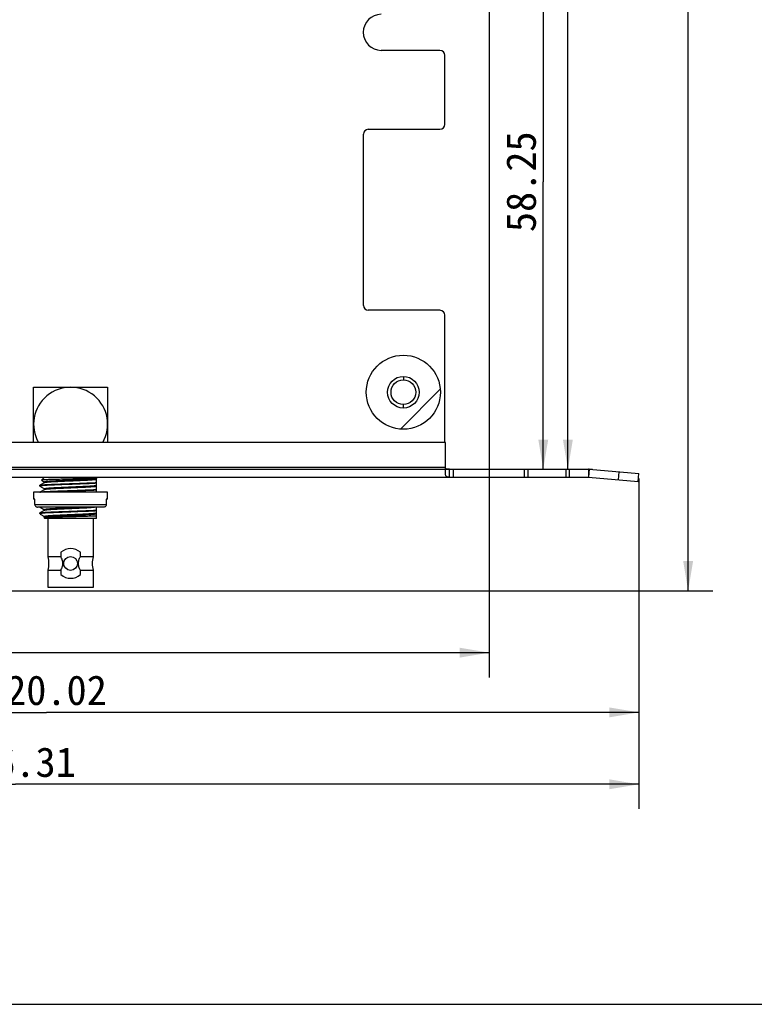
# Model space of a CAD drawing. Header units: millimetres. Extents: x 0 to 420, y 0 to 297.
# Tile 5 of 9: x 189 to 264, y 0 to 100. Entities that reach past the tile are written whole.
import ezdxf
from ezdxf.enums import TextEntityAlignment as Align

# ---------------------------------------------------------------- set-up
doc = ezdxf.new("R2010")
doc.units = ezdxf.units.MM
doc.header["$LTSCALE"] = 23.1
doc.layers.get('0').update_dxf_attribs({"linetype": 'CONTINUOUS'})
doc.layers.add('00_COMPONENTS', color=7, linetype='CONTINUOUS')
doc.layers.add('51__DRAFT_DIMS', color=7, linetype='CONTINUOUS')
doc.styles.get("Standard").update_dxf_attribs({"font": 'simfang.ttf'})
doc.dimstyles.new('DIMSTYLE_1', dxfattribs={"dimtxt": 3, "dimasz": 3, "dimexe": 2.5, "dimexo": 0.5, "dimgap": 0.75, "dimtad": 1, "dimdsep": 46, "dimtxsty": 'STANDARD', "dimblk": '_FILLED', "dimblk1": '_FILLED', "dimblk2": '_FILLED', "dimcen": 0.09, "dimclrt": 3, "dimazin": 2, "dimtp": 0.5, "dimtm": 0.5, "dimtfac": 1, "dimtofl": 0, "dimtmove": 0, "dimatfit": 3, "dimldrblk": '_FILLED', "dimfxl": 1, "dimtolj": 1, "dimarcsym": 0})
doc.dimstyles.new('DIMSTYLE_2', dxfattribs={"dimtxt": 3, "dimasz": 3, "dimexe": 2.5, "dimexo": 0.5, "dimgap": 0.75, "dimtad": 1, "dimdsep": 46, "dimtxsty": 'STANDARD', "dimblk": '_FILLED', "dimblk1": '_FILLED', "dimblk2": '_FILLED', "dimcen": 0.09, "dimclrt": 3, "dimazin": 2, "dimtp": 0.3, "dimtm": 0.3, "dimtfac": 1, "dimtofl": 0, "dimtmove": 0, "dimatfit": 3, "dimldrblk": '_FILLED', "dimfxl": 1, "dimtolj": 1, "dimarcsym": 0})

# ---------------------------------------------------------------- blocks, each defined once
blk = doc.blocks.new('_FILLED')
at = {"color": 0, "linetype": 'ByBlock'}
blk.add_solid([(0, 0), (-1, 0.167), (-1, -0.167)], dxfattribs=at)
blk = doc.blocks.new('*D1')
at = {"layer": '51__DRAFT_DIMS', "color": 4}
for p, q in [((224.229, 222.97), (247.445, 222.97)), ((244.945, 222.97), (244.945, 138.595)), ((244.945, 54.22), (244.945, 138.595)), ((135.612, 54.22), (247.445, 54.22))]:
    blk.add_line(p, q, dxfattribs=at)
at = {"layer": '51__DRAFT_DIMS', "color": 4, "xscale": 3, "yscale": 3, "zscale": 3}
for p, rotation in [((244.945, 222.97), 90), ((244.945, 54.22), 270)]:
    blk.add_blockref('_FILLED', p, dxfattribs=dict(at, rotation=rotation))
at = {"layer": '51__DRAFT_DIMS', "color": 3}
blk.add_text('168.75', height=3, rotation=90, dxfattribs=at).set_placement((244.195, 138.595), align=Align.CENTER)
blk = doc.blocks.new('*D2')
at = {"layer": '51__DRAFT_DIMS', "color": 4}
for p, q in [((224.229, 222.97), (259.624, 222.97)), ((257.124, 222.97), (257.124, 132.436)), ((257.124, 41.902), (257.124, 132.436)), ((131.913, 41.902), (259.624, 41.902))]:
    blk.add_line(p, q, dxfattribs=at)
at = {"layer": '51__DRAFT_DIMS', "color": 4, "xscale": 3, "yscale": 3, "zscale": 3}
for p, rotation in [((257.124, 222.97), 90), ((257.124, 41.902), 270)]:
    blk.add_blockref('_FILLED', p, dxfattribs=dict(at, rotation=rotation))
at = {"layer": '51__DRAFT_DIMS', "color": 3}
blk.add_text('181.07', height=3, rotation=90, dxfattribs=at).set_placement((256.374, 132.436), align=Align.CENTER)
blk = doc.blocks.new('*D3')
at = {"layer": '51__DRAFT_DIMS', "color": 4}
for p, q in [((252.134, 53.277), (252.134, 27.078)), ((132.119, 41.99), (132.119, 27.078)), ((132.119, 29.578), (192.127, 29.578)), ((252.134, 29.578), (192.127, 29.578))]:
    blk.add_line(p, q, dxfattribs=at)
at = {"layer": '51__DRAFT_DIMS', "color": 4, "xscale": 3, "yscale": 3, "zscale": 3, "rotation": 180}
blk.add_blockref('_FILLED', (132.119, 29.578), dxfattribs=at)
at = {"layer": '51__DRAFT_DIMS', "color": 4, "xscale": 3, "yscale": 3, "zscale": 3}
blk.add_blockref('_FILLED', (252.134, 29.578), dxfattribs=at)
at = {"layer": '51__DRAFT_DIMS', "color": 3}
blk.add_text('120.02', height=3, dxfattribs=at).set_placement((192.127, 30.328), align=Align.CENTER)
blk = doc.blocks.new('*D4')
at = {"layer": '51__DRAFT_DIMS', "color": 4}
for p, q in [((125.829, 55.32), (125.829, 19.793)), ((252.134, 53.277), (252.134, 19.793)), ((125.829, 22.293), (188.982, 22.293)), ((252.134, 22.293), (188.982, 22.293))]:
    blk.add_line(p, q, dxfattribs=at)
at = {"layer": '51__DRAFT_DIMS', "color": 4, "xscale": 3, "yscale": 3, "zscale": 3, "rotation": 180}
blk.add_blockref('_FILLED', (125.829, 22.293), dxfattribs=at)
at = {"layer": '51__DRAFT_DIMS', "color": 4, "xscale": 3, "yscale": 3, "zscale": 3}
blk.add_blockref('_FILLED', (252.134, 22.293), dxfattribs=at)
at = {"layer": '51__DRAFT_DIMS', "color": 3}
blk.add_text('126.31', height=3, dxfattribs=at).set_placement((188.982, 23.043), align=Align.CENTER)
blk = doc.blocks.new('*D5')
at = {"layer": '51__DRAFT_DIMS', "color": 4}
for p, q in [((236.979, 113.42), (236.979, 33.129)), ((125.829, 55.32), (125.829, 33.129)), ((125.829, 35.629), (181.404, 35.629)), ((236.979, 35.629), (181.404, 35.629))]:
    blk.add_line(p, q, dxfattribs=at)
at = {"layer": '51__DRAFT_DIMS', "color": 4, "xscale": 3, "yscale": 3, "zscale": 3, "rotation": 180}
blk.add_blockref('_FILLED', (125.829, 35.629), dxfattribs=at)
at = {"layer": '51__DRAFT_DIMS', "color": 4, "xscale": 3, "yscale": 3, "zscale": 3}
blk.add_blockref('_FILLED', (236.979, 35.629), dxfattribs=at)
at = {"layer": '51__DRAFT_DIMS', "color": 3}
blk.add_text('111.15', height=3, dxfattribs=at).set_placement((181.404, 36.379), align=Align.CENTER)
blk = doc.blocks.new('*D6')
at = {"layer": '51__DRAFT_DIMS', "color": 4}
for p, q in [((230.029, 112.47), (244.95, 112.47)), ((242.45, 112.47), (242.45, 83.345)), ((242.45, 54.22), (242.45, 83.345)), ((241.052, 54.22), (244.95, 54.22))]:
    blk.add_line(p, q, dxfattribs=at)
at = {"layer": '51__DRAFT_DIMS', "color": 4, "xscale": 3, "yscale": 3, "zscale": 3}
for p, rotation in [((242.45, 112.47), 90), ((242.45, 54.22), 270)]:
    blk.add_blockref('_FILLED', p, dxfattribs=dict(at, rotation=rotation))
at = {"layer": '51__DRAFT_DIMS', "color": 3}
blk.add_text('58.25', height=3, rotation=90, dxfattribs=at).set_placement((241.7, 83.345), align=Align.CENTER)

msp = doc.modelspace()

# ---------------------------------------------------------------- linework, layer by layer
at = {"color": 7}
msp.add_line((0, 0), (420, 0), dxfattribs=at)
at = {"layer": '00_COMPONENTS', "color": 7}
for p, q in [((231.979, 96.66), (226.044, 96.66)), ((232.479, 89.16), (232.479, 96.16)), ((224.229, 70.82), (224.229, 88.16)), ((224.729, 88.66), (231.979, 88.66)), ((231.979, 70.32), (224.729, 70.32)), ((232.479, 56.92), (232.479, 69.82)), ((190.829, 62.52), (198.329, 62.52)), ((190.829, 56.92), (190.829, 62.52)), ((198.329, 62.52), (198.329, 56.92)), ((232.552, 56.92), (142.066, 56.92)), ((232.552, 53.783), (232.552, 56.92)), ((232.552, 54.22), (247.034, 54.22)), ((232.952, 53.42), (232.952, 54.22)), ((233.352, 53.42), (233.352, 54.22)), ((247.104, 54.217), (252.134, 53.777)), ((132.319, 53.42), (247.034, 53.42)), ((191.955, 52.877), (191.459, 52.59)), ((191.619, 53.11), (191.929, 53.42)), ((191.619, 53.11), (191.621, 53.106)), ((191.621, 53.106), (191.949, 52.916)), ((191.949, 52.873), (191.949, 52.92)), ((191.949, 52.87), (191.955, 52.877)), ((197.204, 51.877), (197.204, 53.42)), ((247.034, 53.42), (252.064, 52.98)), ((252.064, 52.98), (252.134, 53.777)), ((191.454, 52.584), (191.459, 52.59)), ((191.454, 52.505), (191.454, 52.584)), ((191.454, 52.505), (191.459, 52.5)), ((191.454, 51.884), (191.459, 51.89)), ((191.454, 51.877), (191.454, 51.884)), ((191.459, 52.499), (191.949, 52.216)), ((191.955, 52.177), (191.459, 51.89)), ((191.949, 52.173), (191.949, 52.22)), ((191.949, 52.17), (191.955, 52.177)), ((198.329, 51.877), (190.829, 51.877)), ((190.829, 51.877), (190.829, 51.177)), ((190.965, 51.177), (190.829, 51.177)), ((190.965, 50.627), (190.965, 51.177)), ((198.329, 51.177), (198.193, 51.177)), ((198.193, 51.177), (198.193, 50.627)), ((198.329, 51.177), (198.329, 51.877)), ((197.933, 50.377), (191.225, 50.377)), ((191.955, 50.077), (191.459, 49.79)), ((191.499, 50.377), (191.949, 50.116)), ((191.949, 50.073), (191.949, 50.12)), ((191.949, 50.07), (191.955, 50.077)), ((197.204, 49.22), (197.204, 50.377)), ((191.454, 49.784), (191.459, 49.79)), ((191.454, 49.72), (191.454, 49.784)), ((191.454, 49.72), (191.484, 49.72)), ((191.488, 49.686), (191.454, 49.72)), ((191.488, 49.686), (191.508, 49.671)), ((191.508, 49.671), (191.949, 49.416)), ((191.857, 49.317), (191.859, 49.321)), ((191.954, 49.22), (191.857, 49.317)), ((191.955, 49.377), (191.859, 49.321)), ((191.949, 49.373), (191.949, 49.42)), ((197.204, 49.22), (191.954, 49.22)), ((192.304, 45.349), (192.304, 49.22)), ((196.854, 49.22), (196.854, 45.349)), ((193.593, 45.349), (192.304, 45.349)), ((193.593, 45.8), (193.593, 45.349)), ((195.566, 45.349), (195.566, 45.8)), ((196.854, 45.349), (195.566, 45.349)), ((192.304, 43.99), (193.593, 43.99)), ((192.304, 42.22), (192.304, 43.99)), ((193.593, 43.99), (193.593, 43.54)), ((195.566, 43.99), (196.854, 43.99)), ((195.566, 43.54), (195.566, 43.99)), ((196.854, 43.99), (196.854, 42.22)), ((196.854, 42.22), (192.304, 42.22))]:
    msp.add_line(p, q, dxfattribs=at)
at = {"layer": '00_COMPONENTS', "color": 4}
for p, q in [((228.279, 63.617), (228.279, 63.27)), ((227.976, 58.282), (232.017, 62.323)), ((228.279, 60.423), (228.279, 60.77)), ((134.279, 54.42), (232.552, 54.42)), ((240.552, 53.42), (240.552, 54.22)), ((240.905, 53.42), (240.905, 54.22)), ((244.723, 54.22), (244.723, 53.42)), ((245.076, 54.22), (245.076, 53.42)), ((247.034, 54.22), (247.034, 53.42)), ((247.104, 54.217), (247.034, 53.42)), ((250.072, 53.154), (250.142, 53.951)), ((190.965, 50.627), (198.193, 50.627))]:
    msp.add_line(p, q, dxfattribs=at)
at = {"layer": '00_COMPONENTS', "color": 7}
for centre, radius in [((228.279, 62.02), 3.75), ((228.279, 62.02), 1.6), ((228.279, 62.02), 1.25), ((194.579, 44.67), 0.7)]:
    msp.add_circle(centre, radius, dxfattribs=at)
for centre, radius, start, end in [((226.044, 98.485), 1.825, 90, 270), ((231.979, 96.16), 0.5, 0, 90), ((231.979, 89.16), 0.5, 270, 360), ((224.729, 88.16), 0.5, 90, 180), ((224.729, 70.82), 0.5, 180, 270), ((231.979, 69.82), 0.5, 0, 90), ((194.579, 58.77), 3.75, 330.43217, 209.56781), ((247.034, 53.42), 0.8, 85, 90), ((194.579, 44.67), 1.5, 48.87931, 131.12069), ((189.459, 44.67), 2.925, 346.56881, 13.43119), ((199.699, 44.67), 2.925, 166.56881, 193.43119), ((194.579, 44.67), 1.5, 228.87931, 311.12069)]:
    msp.add_arc(centre, radius, start, end, dxfattribs=at)
for points, knots in [([(232.952, 54.22), (232.89, 54.22), (232.787, 54.22), (232.669, 54.224), (232.603, 54.238), (232.575, 54.254), (232.554, 54.27), (232.552, 54.285), (232.552, 54.292)], [0, 0, 0, 0, 0.43082, 0.723342, 0.82573, 0.899533, 0.948203, 1, 1, 1, 1]), ([(191.619, 53.11), (191.619, 53.11), (191.618, 53.107), (191.62, 53.106), (191.621, 53.106)], [0, 0, 0, 0, 0.411609, 1, 1, 1, 1]), ([(197.204, 53.31), (197.142, 53.305), (196.99, 53.295), (196.725, 53.282), (196.387, 53.269), (195.988, 53.258), (195.542, 53.246), (195.062, 53.234), (194.566, 53.221), (194.067, 53.208), (193.582, 53.195), (193.194, 53.186), (192.901, 53.178), (192.699, 53.172), (192.511, 53.166), (192.337, 53.16), (192.181, 53.153), (192.042, 53.147), (191.921, 53.141), (191.821, 53.134), (191.749, 53.129), (191.703, 53.125), (191.675, 53.122), (191.654, 53.119), (191.637, 53.116), (191.626, 53.114), (191.621, 53.112), (191.619, 53.11)], [0, 0, 0, 0, 0.033481, 0.081564, 0.142712, 0.214917, 0.29567, 0.382328, 0.472151, 0.562313, 0.649991, 0.732424, 0.770887, 0.807151, 0.840949, 0.872024, 0.900145, 0.9251, 0.946708, 0.964815, 0.979283, 0.985116, 0.989997, 0.993918, 0.996881, 0.998897, 1, 1, 1, 1]), ([(197.204, 53.263), (197.201, 53.261), (197.191, 53.257), (197.174, 53.252), (197.151, 53.247), (197.108, 53.239), (197.04, 53.23), (196.942, 53.219), (196.822, 53.208), (196.681, 53.197), (196.52, 53.186), (196.272, 53.171), (195.926, 53.154), (195.477, 53.135), (194.994, 53.113), (194.496, 53.091), (194.001, 53.069), (193.528, 53.048), (193.154, 53.032), (192.879, 53.018), (192.695, 53.007), (192.529, 52.996), (192.381, 52.985), (192.254, 52.974), (192.148, 52.963), (192.065, 52.953), (192.005, 52.943), (191.969, 52.934), (191.953, 52.927), (191.949, 52.922), (191.949, 52.92)], [0, 0, 0, 0, 0.002317, 0.005717, 0.010222, 0.015835, 0.030358, 0.049171, 0.072121, 0.098994, 0.129551, 0.16351, 0.240364, 0.326744, 0.419474, 0.515136, 0.610218, 0.701216, 0.784765, 0.822775, 0.857808, 0.889535, 0.917673, 0.941957, 0.962176, 0.978148, 0.989747, 0.996911, 0.998888, 1, 1, 1, 1]), ([(191.955, 52.877), (191.958, 52.879), (191.968, 52.883), (191.994, 52.89), (192.042, 52.899), (192.116, 52.909), (192.211, 52.92), (192.328, 52.931), (192.464, 52.942), (192.619, 52.952), (192.859, 52.967), (193.194, 52.984), (193.63, 53.003), (194.099, 53.024), (194.585, 53.045), (195.071, 53.067), (195.539, 53.088), (195.974, 53.106), (196.308, 53.123), (196.547, 53.138), (196.701, 53.149), (196.836, 53.159), (196.952, 53.17), (197.046, 53.181), (197.119, 53.191), (197.166, 53.2), (197.192, 53.207), (197.201, 53.211), (197.204, 53.213)], [0, 0, 0, 0, 0.002357, 0.005751, 0.015722, 0.02991, 0.048215, 0.070482, 0.096527, 0.12612, 0.159004, 0.233461, 0.31729, 0.407554, 0.501066, 0.594535, 0.684675, 0.768309, 0.842497, 0.875222, 0.904646, 0.930509, 0.95259, 0.970695, 0.984683, 0.994448, 0.997742, 1, 1, 1, 1]), ([(232.952, 53.42), (232.91, 53.42), (232.847, 53.419), (232.762, 53.424), (232.696, 53.436), (232.631, 53.474), (232.583, 53.548), (232.556, 53.655), (232.552, 53.737), (232.552, 53.783)], [0, 0, 0, 0, 0.190813, 0.291774, 0.392623, 0.497702, 0.624978, 0.787902, 1, 1, 1, 1]), ([(197.204, 52.791), (196.981, 52.776), (196.62, 52.758), (196.107, 52.737), (195.657, 52.721), (195.179, 52.703), (194.685, 52.684), (194.189, 52.666), (193.703, 52.648), (193.239, 52.631), (192.81, 52.614), (192.479, 52.6), (192.239, 52.587), (192.082, 52.578), (191.94, 52.569), (191.815, 52.56), (191.708, 52.55), (191.62, 52.541), (191.55, 52.533), (191.501, 52.524), (191.471, 52.517), (191.457, 52.511), (191.454, 52.507), (191.454, 52.505)], [0, 0, 0, 0, 0.116292, 0.188315, 0.267213, 0.350956, 0.437397, 0.524315, 0.609481, 0.690702, 0.765895, 0.833138, 0.863232, 0.890709, 0.915397, 0.937137, 0.955796, 0.971253, 0.983418, 0.992226, 0.997658, 0.999157, 1, 1, 1, 1]), ([(191.459, 52.59), (191.462, 52.592), (191.47, 52.595), (191.492, 52.601), (191.532, 52.609), (191.593, 52.617), (191.673, 52.626), (191.771, 52.635), (191.886, 52.644), (192.017, 52.653), (192.223, 52.665), (192.515, 52.681), (192.902, 52.697), (193.33, 52.713), (193.789, 52.73), (194.267, 52.748), (194.909, 52.772), (195.537, 52.795), (196.137, 52.817), (196.536, 52.833), (196.888, 52.85), (197.105, 52.863), (197.204, 52.87)], [0, 0, 0, 0, 0.001795, 0.004376, 0.011956, 0.022763, 0.036743, 0.053824, 0.0739, 0.096854, 0.122545, 0.181499, 0.249322, 0.324355, 0.404765, 0.488579, 0.573737, 0.739741, 0.816518, 0.886591, 0.948261, 1, 1, 1, 1]), ([(191.459, 51.89), (191.462, 51.892), (191.47, 51.895), (191.492, 51.901), (191.532, 51.909), (191.593, 51.917), (191.673, 51.926), (191.771, 51.935), (191.886, 51.944), (192.017, 51.953), (192.223, 51.965), (192.515, 51.981), (192.902, 51.997), (193.33, 52.013), (193.789, 52.03), (194.267, 52.048), (194.909, 52.072), (195.537, 52.095), (196.137, 52.117), (196.536, 52.133), (196.888, 52.15), (197.105, 52.163), (197.204, 52.17)], [0, 0, 0, 0, 0.001795, 0.004376, 0.011956, 0.022763, 0.036743, 0.053824, 0.0739, 0.096854, 0.122545, 0.181499, 0.249322, 0.324355, 0.404765, 0.488579, 0.573737, 0.739741, 0.816518, 0.886591, 0.948261, 1, 1, 1, 1]), ([(197.204, 52.563), (197.201, 52.561), (197.191, 52.557), (197.174, 52.552), (197.151, 52.547), (197.108, 52.539), (197.04, 52.53), (196.942, 52.519), (196.822, 52.508), (196.681, 52.497), (196.52, 52.486), (196.272, 52.471), (195.926, 52.454), (195.477, 52.435), (194.994, 52.413), (194.496, 52.391), (194.001, 52.369), (193.528, 52.348), (193.154, 52.332), (192.879, 52.318), (192.695, 52.307), (192.529, 52.296), (192.381, 52.285), (192.254, 52.274), (192.148, 52.263), (192.065, 52.253), (192.005, 52.243), (191.969, 52.234), (191.953, 52.227), (191.949, 52.222), (191.949, 52.22)], [0, 0, 0, 0, 0.002317, 0.005716, 0.010222, 0.015835, 0.030358, 0.049171, 0.072121, 0.098994, 0.129551, 0.16351, 0.240364, 0.326744, 0.419474, 0.515136, 0.610218, 0.701216, 0.784765, 0.822775, 0.857808, 0.889535, 0.917673, 0.941957, 0.962176, 0.978148, 0.989747, 0.996911, 0.998888, 1, 1, 1, 1]), ([(191.955, 52.177), (191.958, 52.179), (191.968, 52.183), (191.994, 52.19), (192.042, 52.199), (192.116, 52.209), (192.211, 52.22), (192.328, 52.231), (192.464, 52.242), (192.619, 52.252), (192.859, 52.267), (193.194, 52.284), (193.63, 52.303), (194.099, 52.324), (194.585, 52.345), (195.071, 52.367), (195.539, 52.388), (195.974, 52.406), (196.308, 52.423), (196.547, 52.438), (196.701, 52.449), (196.836, 52.459), (196.952, 52.47), (197.046, 52.481), (197.119, 52.491), (197.166, 52.5), (197.192, 52.507), (197.201, 52.511), (197.204, 52.513)], [0, 0, 0, 0, 0.002357, 0.005751, 0.015722, 0.02991, 0.048215, 0.070482, 0.096527, 0.12612, 0.159004, 0.233461, 0.31729, 0.407554, 0.501066, 0.594535, 0.684675, 0.768309, 0.842497, 0.875222, 0.904646, 0.930509, 0.95259, 0.970695, 0.984683, 0.994448, 0.997742, 1, 1, 1, 1]), ([(197.204, 52.091), (196.841, 52.067), (196.246, 52.042), (195.402, 52.011), (194.671, 51.984), (193.935, 51.956), (193.064, 51.924), (192.443, 51.901), (192.061, 51.877)], [0, 0, 0, 0, 0.21189, 0.34727, 0.492129, 0.638051, 0.77655, 1, 1, 1, 1]), ([(190.965, 50.627), (190.965, 50.593), (190.979, 50.526), (191.038, 50.443), (191.125, 50.389), (191.192, 50.377), (191.225, 50.377)], [0, 0, 0, 0, 0.249908, 0.499808, 0.749797, 1, 1, 1, 1]), ([(191.459, 49.79), (191.462, 49.792), (191.47, 49.795), (191.492, 49.801), (191.532, 49.809), (191.593, 49.817), (191.673, 49.826), (191.771, 49.835), (191.886, 49.844), (192.017, 49.853), (192.223, 49.865), (192.515, 49.881), (192.902, 49.897), (193.33, 49.913), (193.789, 49.93), (194.267, 49.948), (194.909, 49.972), (195.537, 49.995), (196.137, 50.017), (196.536, 50.033), (196.888, 50.05), (197.105, 50.063), (197.204, 50.07)], [0, 0, 0, 0, 0.001795, 0.004376, 0.011956, 0.022763, 0.036743, 0.053824, 0.0739, 0.096854, 0.122545, 0.181499, 0.249322, 0.324355, 0.404765, 0.488579, 0.573737, 0.739741, 0.816518, 0.886591, 0.948261, 1, 1, 1, 1]), ([(197.204, 49.991), (196.995, 49.977), (196.516, 49.952), (195.73, 49.924), (194.839, 49.89), (194.067, 49.861), (193.458, 49.839), (193.034, 49.823), (192.645, 49.807), (192.3, 49.791), (192.008, 49.774), (191.801, 49.759), (191.666, 49.746), (191.59, 49.738), (191.531, 49.73), (191.497, 49.723), (191.484, 49.72)], [0, 0, 0, 0, 0.109695, 0.251281, 0.411838, 0.576677, 0.655973, 0.730727, 0.799224, 0.859896, 0.911356, 0.952427, 0.968767, 0.982187, 0.992613, 1, 1, 1, 1]), ([(196.358, 50.377), (196.149, 50.365), (195.823, 50.35), (195.373, 50.33), (195.007, 50.314), (194.631, 50.297), (194.254, 50.281), (193.884, 50.264), (193.528, 50.248), (193.195, 50.234), (192.89, 50.219), (192.62, 50.203), (192.42, 50.188), (192.282, 50.177), (192.196, 50.168), (192.123, 50.16), (192.062, 50.152), (192.015, 50.144), (191.983, 50.137), (191.965, 50.132), (191.956, 50.128), (191.949, 50.123), (191.949, 50.12)], [0, 0, 0, 0, 0.141825, 0.221664, 0.305276, 0.390917, 0.476808, 0.561161, 0.642215, 0.718268, 0.787749, 0.849221, 0.901411, 0.923678, 0.943239, 0.959996, 0.973864, 0.984786, 0.992718, 0.995567, 0.99769, 1, 1, 1, 1]), ([(191.955, 50.077), (191.958, 50.079), (191.966, 50.082), (191.988, 50.089), (192.027, 50.097), (192.088, 50.106), (192.165, 50.115), (192.26, 50.125), (192.371, 50.134), (192.497, 50.144), (192.694, 50.157), (192.971, 50.173), (193.335, 50.19), (193.734, 50.207), (194.157, 50.226), (194.591, 50.245), (195.025, 50.265), (195.447, 50.284), (195.844, 50.301), (196.206, 50.318), (196.523, 50.336), (196.785, 50.355), (196.94, 50.369), (197.008, 50.377)], [0, 0, 0, 0, 0.00213, 0.005111, 0.013691, 0.025761, 0.041253, 0.060072, 0.08209, 0.107161, 0.135109, 0.198843, 0.271519, 0.351124, 0.43544, 0.522104, 0.608699, 0.692811, 0.772088, 0.844318, 0.907495, 0.959871, 1, 1, 1, 1]), ([(198.193, 50.627), (198.193, 50.593), (198.179, 50.526), (198.12, 50.443), (198.033, 50.389), (197.966, 50.377), (197.933, 50.377)], [0, 0, 0, 0, 0.249895, 0.49982, 0.749831, 1, 1, 1, 1]), ([(191.484, 49.72), (191.481, 49.716), (191.478, 49.709), (191.479, 49.7), (191.48, 49.697)], [0, 0, 0, 0, 0.522195, 1, 1, 1, 1]), ([(191.48, 49.697), (191.481, 49.696), (191.483, 49.692), (191.486, 49.688), (191.488, 49.686)], [0, 0, 0, 0, 0.22654, 1, 1, 1, 1]), ([(191.859, 49.321), (191.861, 49.323), (191.867, 49.325), (191.88, 49.327), (191.897, 49.33), (191.929, 49.335), (191.98, 49.34), (192.057, 49.346), (192.151, 49.352), (192.262, 49.358), (192.39, 49.364), (192.591, 49.373), (192.876, 49.383), (193.253, 49.393), (193.668, 49.404), (194.109, 49.416), (194.564, 49.427), (195.022, 49.439), (195.47, 49.451), (196.015, 49.465), (196.509, 49.478), (196.941, 49.495), (197.123, 49.503), (197.204, 49.507)], [0, 0, 0, 0, 0.00146, 0.00379, 0.007005, 0.011107, 0.021943, 0.036235, 0.053894, 0.074804, 0.098823, 0.125769, 0.187664, 0.258793, 0.337035, 0.42024, 0.506179, 0.592564, 0.677093, 0.757517, 0.89796, 0.954545, 1, 1, 1, 1]), ([(197.204, 49.763), (197.201, 49.761), (197.191, 49.757), (197.174, 49.752), (197.151, 49.747), (197.108, 49.739), (197.04, 49.73), (196.942, 49.719), (196.822, 49.708), (196.681, 49.697), (196.52, 49.686), (196.272, 49.671), (195.926, 49.654), (195.476, 49.635), (194.994, 49.613), (194.496, 49.591), (194.001, 49.569), (193.528, 49.548), (193.154, 49.532), (192.879, 49.518), (192.695, 49.507), (192.529, 49.496), (192.381, 49.485), (192.254, 49.474), (192.148, 49.463), (192.065, 49.453), (192.005, 49.443), (191.969, 49.434), (191.953, 49.427), (191.949, 49.422), (191.949, 49.42)], [0, 0, 0, 0, 0.002316, 0.005716, 0.010221, 0.015834, 0.030356, 0.049169, 0.072119, 0.098993, 0.129553, 0.163512, 0.240366, 0.326744, 0.419482, 0.515155, 0.610237, 0.701223, 0.784769, 0.82278, 0.857813, 0.889541, 0.917678, 0.941962, 0.962181, 0.978152, 0.989751, 0.996915, 0.998889, 1, 1, 1, 1]), ([(191.949, 49.42), (191.949, 49.419), (191.949, 49.416), (191.953, 49.414), (191.955, 49.413)], [0, 0, 0, 0, 0.187463, 1, 1, 1, 1]), ([(191.955, 49.377), (191.958, 49.379), (191.968, 49.383), (191.994, 49.39), (192.042, 49.399), (192.116, 49.409), (192.211, 49.42), (192.328, 49.431), (192.464, 49.442), (192.619, 49.452), (192.859, 49.467), (193.194, 49.484), (193.63, 49.503), (194.099, 49.524), (194.585, 49.545), (195.071, 49.567), (195.539, 49.588), (195.974, 49.606), (196.308, 49.623), (196.547, 49.638), (196.701, 49.649), (196.836, 49.659), (196.952, 49.67), (197.046, 49.681), (197.119, 49.691), (197.166, 49.7), (197.192, 49.707), (197.201, 49.711), (197.204, 49.713)], [0, 0, 0, 0, 0.002359, 0.005754, 0.015724, 0.029916, 0.048222, 0.070493, 0.096537, 0.126131, 0.159013, 0.233467, 0.317295, 0.407556, 0.501062, 0.594531, 0.684678, 0.768312, 0.842499, 0.875224, 0.904648, 0.930511, 0.952592, 0.970697, 0.984684, 0.994448, 0.997742, 1, 1, 1, 1]), ([(193.794, 44.67), (193.794, 44.789), (193.751, 45.028), (193.65, 45.245), (193.593, 45.349)], [0, 0, 0, 0, 0.499561, 1, 1, 1, 1]), ([(195.364, 44.67), (195.364, 44.73), (195.374, 44.849), (195.432, 45.081), (195.508, 45.245), (195.566, 45.349)], [0, 0, 0, 0, 0.250114, 0.500286, 1, 1, 1, 1]), ([(193.593, 43.99), (193.65, 44.095), (193.726, 44.259), (193.784, 44.491), (193.794, 44.61), (193.794, 44.67)], [0, 0, 0, 0, 0.499718, 0.749892, 1, 1, 1, 1]), ([(195.566, 43.99), (195.508, 44.095), (195.432, 44.259), (195.374, 44.491), (195.364, 44.61), (195.364, 44.67)], [0, 0, 0, 0, 0.499728, 0.74989, 1, 1, 1, 1])]:
    msp.add_open_spline(points, degree=3, knots=knots, dxfattribs=at)

# ---------------------------------------------------------------- dimensions: what is measured, and where the dimension line sits
at = {"layer": '51__DRAFT_DIMS', "color": 4}
for base, p1, p2, angle, dimstyle, picture, middle in [((257.124, 41.902), (223.729, 222.97), (131.413, 41.902), 270, 'DIMSTYLE_1', '*D2', (257.124, 132.521)), ((244.945, 54.22), (223.729, 222.97), (135.112, 54.22), 270, 'DIMSTYLE_1', '*D1', (244.945, 138.668)), ((125.829, 35.629), (236.979, 113.92), (125.829, 55.82), 180, 'DIMSTYLE_2', '*D5', (181.477, 35.629)), ((242.45, 112.47), (245.45, 54.22), (229.529, 112.47), 90, 'DIMSTYLE_2', '*D6', (242.45, 83.298))]:
    dim = msp.add_linear_dim(base=base, p1=p1, p2=p2, angle=angle, dimstyle=dimstyle, dxfattribs=at)
    dim.commit()
    dim.dimension.update_dxf_attribs({"geometry": picture, "text_midpoint": middle, "dimtype": 160})
for base, p1, picture, middle in [((252.1341, 22.2932), (125.829, 55.8199), '*D4', (188.9669, 22.2932)), ((252.1341, 29.5776), (132.119, 42.4899), '*D3', (192.1998, 29.5776))]:
    dim = msp.add_linear_dim(base=base, p1=p1, p2=(252.1341, 53.7768), dimstyle='DIMSTYLE_1', dxfattribs=at)
    dim.commit()
    dim.dimension.update_dxf_attribs({"geometry": picture, "text_midpoint": middle, "dimtype": 160})

doc.saveas('drawing.dxf')
